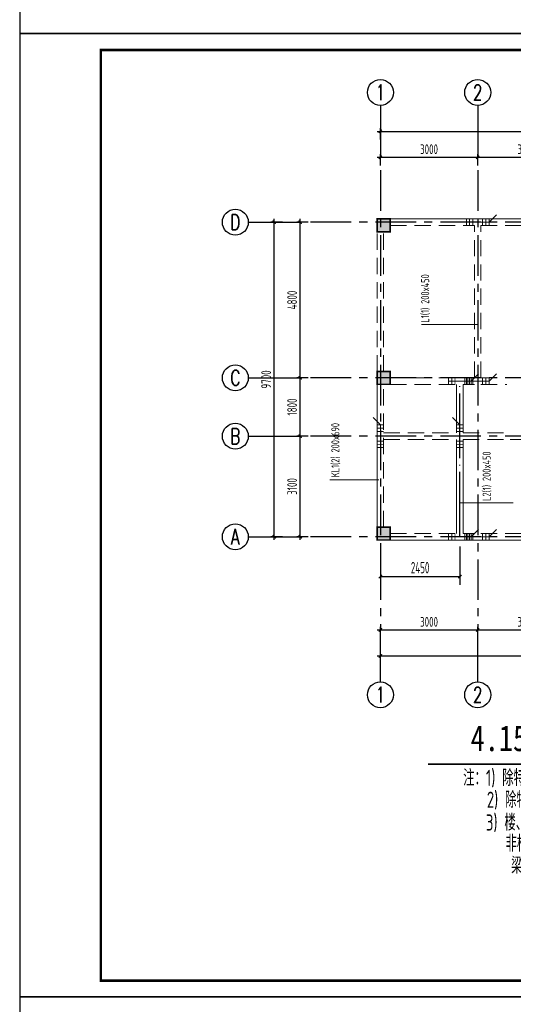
# Model space of a CAD drawing. Extents: x 4550910 to 19796140, y 148416 to 4611575.
# Tile 21 of 49: x 9687688 to 9702903, y 2130003 to 2160363. Entities that reach past the tile are written whole.
import ezdxf
from ezdxf.enums import TextEntityAlignment as Align

# ---------------------------------------------------------------- set-up
doc = ezdxf.new("R2010")
doc.units = 0
doc.header["$LTSCALE"] = 1000
for name, pattern in [('CENTER', [2, 1.25, -0.25, 0.25, -0.25]), ('DASHED', [0.75, 0.5, -0.25]), ('DOTE', [2.42, 2, -0.2, 0.02, -0.2])]:
    doc.linetypes.add(name, pattern=pattern)
doc.layers.get('0').update_dxf_attribs({"linetype": 'CONTINUOUS'})
doc.layers.get('Defpoints').update_dxf_attribs({"linetype": 'CONTINUOUS'})
for name, color, linetype in [('AXIS', 8, 'CENTER'), ('AXIS_DIM', 3, 'CONTINUOUS'), ('AXIS_NUM', 7, 'CONTINUOUS'), ('COLU', 7, 'CONTINUOUS'), ('DOTE', 8, 'DOTE'), ('PUB_DIM', 94, 'CONTINUOUS'), ('TEXT', 7, 'CONTINUOUS'), ('图框', 7, 'CONTINUOUS')]:
    doc.layers.add(name, color=color, linetype=linetype)
for name, color, linetype, lineweight in [('BEAM', 4, 'DASHED', 0), ('BEAM_CON', 4, 'CONTINUOUS', 0), ('BEAM_HOR_REIN', 1, 'CONTINUOUS', 0), ('BEAM_HOR_REIN_TEXT', 7, 'CONTINUOUS', 0), ('BEAM_HOR_TEXT_JZ', 7, 'CONTINUOUS', 0), ('COLU_HATCH', 251, 'CONTINUOUS', 0)]:
    doc.layers.add(name, color=color, linetype=linetype, lineweight=lineweight)
doc.styles.add('-黑体', font='SIMHEI.TTF', dxfattribs={"width": 0.8})
doc.styles.add('DIM_FONT', font='tssdeng2.shx', dxfattribs={"width": 0.6, "bigfont": 'hztxt.shx'})
doc.styles.add('TSSD_Axis', font='Complex.shx', dxfattribs={"width": 0.7, "bigfont": 'hztxt.shx'})
doc.styles.add('TSSD_Dimension', font='Tssdeng.shx', dxfattribs={"width": 0.7, "bigfont": 'hztxt.shx'})
doc.styles.add('TSSD_Norm', font='Tssdeng.shx', dxfattribs={"bigfont": 'hztxt.shx'})
doc.styles.add('TSSD_Rein', font='Tssdeng.shx', dxfattribs={"width": 0.7, "bigfont": 'hztxt.shx'})
doc.dimstyles.new('_TCH_ARCH&&100', dxfattribs={"dimtxt": 350, "dimasz": 100, "dimexe": 250, "dimexo": 300, "dimgap": 100, "dimtad": 1, "dimdec": 0, "dimzin": 0, "dimdsep": 46, "dimtxsty": 'DIM_FONT', "dimblk": 'ARCHTICK', "dimcen": 0.09, "dimclrt": 7, "dimazin": 2, "dimtfac": 1, "dimtdec": 0, "dimtix": 1, "dimtmove": 2, "dimatfit": 3, "dimfxl": 0, "dimtolj": 1, "dimtzin": 0, "dimarcsym": 0})
doc.dimstyles.new('TSSD_100_100', dxfattribs={"dimtxt": 300, "dimasz": 100, "dimexe": 100, "dimexo": 250, "dimgap": 100, "dimtad": 1, "dimdec": 0, "dimzin": 0, "dimdsep": 46, "dimtxsty": 'TSSD_Dimension', "dimblk": 'ARCHTICK', "dimcen": 0, "dimdle": 100, "dimclrt": 7, "dimadec": 0, "dimazin": 0, "dimtfac": 1, "dimtdec": 0, "dimtix": 1, "dimtmove": 2, "dimatfit": 3, "dimfxl": 0, "dimtolj": 1, "dimtzin": 0, "dimarcsym": 0})

# ---------------------------------------------------------------- blocks, each defined once
blk = doc.blocks.new('_ArchTick')
at = {"color": 0, "linetype": 'ByBlock', "const_width": 0.4}
blk.add_lwpolyline([(-0.5, -0.5), (0.5, 0.5)], dxfattribs=at)
blk = doc.blocks.new('*D141')
at = {"layer": 'AXIS_DIM', "color": 0, "lineweight": -2, "transparency": 16777216}
for p, q in [((9698706, 2141546), (9701906, 2141546)), ((9698806, 2141296), (9698806, 2141646)), ((9701806, 2141296), (9701806, 2141646))]:
    blk.add_line(p, q, dxfattribs=at)
at = {"layer": 'Defpoints', "color": 0, "transparency": 16777216}
for p in [(9701806, 2141546), (9698806, 2141046), (9701806, 2141046)]:
    blk.add_point(p, dxfattribs=at)
at = {"layer": 'AXIS_DIM', "color": 0, "lineweight": -2, "transparency": 16777216, "xscale": 100, "yscale": 100, "zscale": 100, "rotation": 180}
blk.add_blockref('_ArchTick', (9698806, 2141546), dxfattribs=at)
at = {"layer": 'AXIS_DIM', "color": 0, "lineweight": -2, "transparency": 16777216, "xscale": 100, "yscale": 100, "zscale": 100}
blk.add_blockref('_ArchTick', (9701806, 2141546), dxfattribs=at)
at = {"layer": 'AXIS_DIM', "color": 7, "transparency": 16777216, "insert": (9700306, 2141796), "char_height": 300, "attachment_point": 5, "style": 'TSSD_Dimension'}
blk.add_mtext('\\A1;3000', dxfattribs=at)
blk = doc.blocks.new('*D142')
at = {"layer": 'AXIS_DIM', "color": 0, "lineweight": -2, "transparency": 16777216}
for p, q in [((9701706, 2141546), (9704906, 2141546)), ((9701806, 2141296), (9701806, 2141646)), ((9704806, 2141296), (9704806, 2141646))]:
    blk.add_line(p, q, dxfattribs=at)
at = {"layer": 'Defpoints', "color": 0, "transparency": 16777216}
for p in [(9704806, 2141546), (9701806, 2141046), (9704806, 2141046)]:
    blk.add_point(p, dxfattribs=at)
at = {"layer": 'AXIS_DIM', "color": 0, "lineweight": -2, "transparency": 16777216, "xscale": 100, "yscale": 100, "zscale": 100, "rotation": 180}
blk.add_blockref('_ArchTick', (9701806, 2141546), dxfattribs=at)
at = {"layer": 'AXIS_DIM', "color": 0, "lineweight": -2, "transparency": 16777216, "xscale": 100, "yscale": 100, "zscale": 100}
blk.add_blockref('_ArchTick', (9704806, 2141546), dxfattribs=at)
at = {"layer": 'AXIS_DIM', "color": 7, "transparency": 16777216, "insert": (9703306, 2141796), "char_height": 300, "attachment_point": 5, "style": 'TSSD_Dimension'}
blk.add_mtext('\\A1;3000', dxfattribs=at)
blk = doc.blocks.new('*D148')
at = {"layer": 'AXIS_DIM', "color": 0, "lineweight": -2, "transparency": 16777216}
for p, q in [((9698806, 2140496), (9698806, 2140846)), ((9716306, 2140496), (9716306, 2140846)), ((9698706, 2140746), (9716406, 2140746))]:
    blk.add_line(p, q, dxfattribs=at)
at = {"layer": 'Defpoints', "color": 0, "transparency": 16777216}
for p in [(9716306, 2140746), (9698806, 2140246), (9716306, 2140246)]:
    blk.add_point(p, dxfattribs=at)
at = {"layer": 'AXIS_DIM', "color": 0, "lineweight": -2, "transparency": 16777216, "xscale": 100, "yscale": 100, "zscale": 100, "rotation": 180}
blk.add_blockref('_ArchTick', (9698806, 2140746), dxfattribs=at)
at = {"layer": 'AXIS_DIM', "color": 0, "lineweight": -2, "transparency": 16777216, "xscale": 100, "yscale": 100, "zscale": 100}
blk.add_blockref('_ArchTick', (9716306, 2140746), dxfattribs=at)
at = {"layer": 'AXIS_DIM', "color": 7, "transparency": 16777216, "insert": (9707556, 2140996), "char_height": 300, "attachment_point": 5, "style": 'TSSD_Dimension'}
blk.add_mtext('\\A1;17500', dxfattribs=at)
blk = doc.blocks.new('ts_axno')
at = {"color": 0, "linetype": 'ByBlock', "lineweight": -2}
blk.add_circle((0, 0), 0.5, dxfattribs=at)
at = {"color": 0, "linetype": 'ByBlock', "lineweight": -2, "style": 'TSSD_Axis', "width": 0.7}
blk.add_attdef('A', text='', height=0.6, dxfattribs=at).set_placement((0, 0), align=Align.MIDDLE_CENTER)
blk = doc.blocks.new('*D149')
at = {"layer": 'AXIS_DIM', "color": 0, "lineweight": -2, "transparency": 16777216}
for p, q in [((9698706, 2156120), (9701906, 2156120)), ((9698806, 2155870), (9698806, 2156220)), ((9701806, 2155870), (9701806, 2156220))]:
    blk.add_line(p, q, dxfattribs=at)
at = {"layer": 'Defpoints', "color": 0, "transparency": 16777216}
for p in [(9701806, 2156120), (9698806, 2155620), (9701806, 2155620)]:
    blk.add_point(p, dxfattribs=at)
at = {"layer": 'AXIS_DIM', "color": 0, "lineweight": -2, "transparency": 16777216, "xscale": 100, "yscale": 100, "zscale": 100, "rotation": 180}
blk.add_blockref('_ArchTick', (9698806, 2156120), dxfattribs=at)
at = {"layer": 'AXIS_DIM', "color": 0, "lineweight": -2, "transparency": 16777216, "xscale": 100, "yscale": 100, "zscale": 100}
blk.add_blockref('_ArchTick', (9701806, 2156120), dxfattribs=at)
at = {"layer": 'AXIS_DIM', "color": 7, "transparency": 16777216, "insert": (9700306, 2156370), "char_height": 300, "attachment_point": 5, "style": 'TSSD_Dimension'}
blk.add_mtext('\\A1;3000', dxfattribs=at)
blk = doc.blocks.new('*D150')
at = {"layer": 'AXIS_DIM', "color": 0, "lineweight": -2, "transparency": 16777216}
for p, q in [((9701706, 2156120), (9704906, 2156120)), ((9701806, 2155870), (9701806, 2156220)), ((9704806, 2155870), (9704806, 2156220))]:
    blk.add_line(p, q, dxfattribs=at)
at = {"layer": 'Defpoints', "color": 0, "transparency": 16777216}
for p in [(9704806, 2156120), (9701806, 2155620), (9704806, 2155620)]:
    blk.add_point(p, dxfattribs=at)
at = {"layer": 'AXIS_DIM', "color": 0, "lineweight": -2, "transparency": 16777216, "xscale": 100, "yscale": 100, "zscale": 100, "rotation": 180}
blk.add_blockref('_ArchTick', (9701806, 2156120), dxfattribs=at)
at = {"layer": 'AXIS_DIM', "color": 0, "lineweight": -2, "transparency": 16777216, "xscale": 100, "yscale": 100, "zscale": 100}
blk.add_blockref('_ArchTick', (9704806, 2156120), dxfattribs=at)
at = {"layer": 'AXIS_DIM', "color": 7, "transparency": 16777216, "insert": (9703306, 2156370), "char_height": 300, "attachment_point": 5, "style": 'TSSD_Dimension'}
blk.add_mtext('\\A1;3000', dxfattribs=at)
blk = doc.blocks.new('*D156')
at = {"layer": 'AXIS_DIM', "color": 0, "lineweight": -2, "transparency": 16777216}
for p, q in [((9698706, 2156920), (9716406, 2156920)), ((9698806, 2156670), (9698806, 2157020)), ((9716306, 2156670), (9716306, 2157020))]:
    blk.add_line(p, q, dxfattribs=at)
at = {"layer": 'Defpoints', "color": 0, "transparency": 16777216}
for p in [(9716306, 2156920), (9698806, 2156420), (9716306, 2156420)]:
    blk.add_point(p, dxfattribs=at)
at = {"layer": 'AXIS_DIM', "color": 0, "lineweight": -2, "transparency": 16777216, "xscale": 100, "yscale": 100, "zscale": 100, "rotation": 180}
blk.add_blockref('_ArchTick', (9698806, 2156920), dxfattribs=at)
at = {"layer": 'AXIS_DIM', "color": 0, "lineweight": -2, "transparency": 16777216, "xscale": 100, "yscale": 100, "zscale": 100}
blk.add_blockref('_ArchTick', (9716306, 2156920), dxfattribs=at)
at = {"layer": 'AXIS_DIM', "color": 7, "transparency": 16777216, "insert": (9707556, 2157170), "char_height": 300, "attachment_point": 5, "style": 'TSSD_Dimension'}
blk.add_mtext('\\A1;17500', dxfattribs=at)
blk = doc.blocks.new('*D157')
at = {"layer": 'AXIS_DIM', "color": 0, "lineweight": -2, "transparency": 16777216}
for p, q in [((9696584, 2147520), (9696234, 2147520)), ((9696334, 2144320), (9696334, 2147620)), ((9696584, 2144420), (9696234, 2144420))]:
    blk.add_line(p, q, dxfattribs=at)
at = {"layer": 'Defpoints', "color": 0, "transparency": 16777216}
for p in [(9696334, 2147520), (9696834, 2147520), (9696834, 2144420)]:
    blk.add_point(p, dxfattribs=at)
at = {"layer": 'AXIS_DIM', "color": 0, "lineweight": -2, "transparency": 16777216, "xscale": 100, "yscale": 100, "zscale": 100}
for p, rotation in [((9696334, 2147520), 90), ((9696334, 2144420), 270)]:
    blk.add_blockref('_ArchTick', p, dxfattribs=dict(at, rotation=rotation))
at = {"layer": 'AXIS_DIM', "color": 7, "transparency": 16777216, "insert": (9696084, 2145970), "char_height": 300, "attachment_point": 5, "rotation": 90, "style": 'TSSD_Dimension'}
blk.add_mtext('\\A1;3100', dxfattribs=at)
blk = doc.blocks.new('*D158')
at = {"layer": 'AXIS_DIM', "color": 0, "lineweight": -2, "transparency": 16777216}
for p, q in [((9696584, 2149320), (9696234, 2149320)), ((9696334, 2147420), (9696334, 2149420)), ((9696584, 2147520), (9696234, 2147520))]:
    blk.add_line(p, q, dxfattribs=at)
at = {"layer": 'Defpoints', "color": 0, "transparency": 16777216}
for p in [(9696334, 2149320), (9696834, 2149320), (9696834, 2147520)]:
    blk.add_point(p, dxfattribs=at)
at = {"layer": 'AXIS_DIM', "color": 0, "lineweight": -2, "transparency": 16777216, "xscale": 100, "yscale": 100, "zscale": 100}
for p, rotation in [((9696334, 2149320), 90), ((9696334, 2147520), 270)]:
    blk.add_blockref('_ArchTick', p, dxfattribs=dict(at, rotation=rotation))
at = {"layer": 'AXIS_DIM', "color": 7, "transparency": 16777216, "insert": (9696084, 2148420), "char_height": 300, "attachment_point": 5, "rotation": 90, "style": 'TSSD_Dimension'}
blk.add_mtext('\\A1;1800', dxfattribs=at)
blk = doc.blocks.new('*D159')
at = {"layer": 'AXIS_DIM', "color": 0, "lineweight": -2, "transparency": 16777216}
for p, q in [((9696584, 2154120), (9696234, 2154120)), ((9696334, 2149220), (9696334, 2154220)), ((9696584, 2149320), (9696234, 2149320))]:
    blk.add_line(p, q, dxfattribs=at)
at = {"layer": 'Defpoints', "color": 0, "transparency": 16777216}
for p in [(9696334, 2154120), (9696834, 2154120), (9696834, 2149320)]:
    blk.add_point(p, dxfattribs=at)
at = {"layer": 'AXIS_DIM', "color": 0, "lineweight": -2, "transparency": 16777216, "xscale": 100, "yscale": 100, "zscale": 100}
for p, rotation in [((9696334, 2154120), 90), ((9696334, 2149320), 270)]:
    blk.add_blockref('_ArchTick', p, dxfattribs=dict(at, rotation=rotation))
at = {"layer": 'AXIS_DIM', "color": 7, "transparency": 16777216, "insert": (9696084, 2151720), "char_height": 300, "attachment_point": 5, "rotation": 90, "style": 'TSSD_Dimension'}
blk.add_mtext('\\A1;4800', dxfattribs=at)
blk = doc.blocks.new('*D160')
at = {"layer": 'AXIS_DIM', "color": 0, "lineweight": -2, "transparency": 16777216}
for p, q in [((9695784, 2154120), (9695434, 2154120)), ((9695534, 2144320), (9695534, 2154220)), ((9695784, 2144420), (9695434, 2144420))]:
    blk.add_line(p, q, dxfattribs=at)
at = {"layer": 'Defpoints', "color": 0, "transparency": 16777216}
for p in [(9695534, 2154120), (9696034, 2154120), (9696034, 2144420)]:
    blk.add_point(p, dxfattribs=at)
at = {"layer": 'AXIS_DIM', "color": 0, "lineweight": -2, "transparency": 16777216, "xscale": 100, "yscale": 100, "zscale": 100}
for p, rotation in [((9695534, 2154120), 90), ((9695534, 2144420), 270)]:
    blk.add_blockref('_ArchTick', p, dxfattribs=dict(at, rotation=rotation))
at = {"layer": 'AXIS_DIM', "color": 7, "transparency": 16777216, "insert": (9695284, 2149270), "char_height": 300, "attachment_point": 5, "rotation": 90, "style": 'TSSD_Dimension'}
blk.add_mtext('\\A1;9700', dxfattribs=at)
blk = doc.blocks.new('*D474')
at = {"layer": 'Defpoints', "color": 0, "transparency": 16777216}
for p in [(9698806, 2144420), (9701256, 2144420), (9701256, 2143192)]:
    blk.add_point(p, dxfattribs=at)
at = {"layer": 'PUB_DIM', "color": 0, "lineweight": -2, "transparency": 16777216}
for p, q in [((9698806, 2144120), (9698806, 2142942)), ((9701256, 2144120), (9701256, 2142942)), ((9698806, 2143192), (9701256, 2143192))]:
    blk.add_line(p, q, dxfattribs=at)
at = {"layer": 'PUB_DIM', "color": 0, "lineweight": -2, "transparency": 16777216, "xscale": 100, "yscale": 100, "zscale": 100, "rotation": 180}
blk.add_blockref('_ArchTick', (9698806, 2143192), dxfattribs=at)
at = {"layer": 'PUB_DIM', "color": 0, "lineweight": -2, "transparency": 16777216, "xscale": 100, "yscale": 100, "zscale": 100}
blk.add_blockref('_ArchTick', (9701256, 2143192), dxfattribs=at)
at = {"layer": 'PUB_DIM', "color": 7, "transparency": 16777216, "insert": (9700031, 2143467), "char_height": 350, "attachment_point": 5, "style": 'DIM_FONT'}
blk.add_mtext('\\A1;2450', dxfattribs=at)

msp = doc.modelspace()

# ---------------------------------------------------------------- hatches: boundary and pattern name
at = {"layer": 'COLU_HATCH'}
h = msp.add_hatch(color=256, dxfattribs=at)
h.dxf.hatch_style = 1
h.paths.add_polyline_path([(9699106.4, 2153819.6), (9699106.4, 2154219.6), (9698706.4, 2154219.6), (9698706.4, 2153819.6)])
h = msp.add_hatch(color=256, dxfattribs=at)
h.dxf.hatch_style = 1
h.paths.add_polyline_path([(9699106.4, 2149119.6), (9699106.4, 2149519.6), (9698706.4, 2149519.6), (9698706.4, 2149119.6)])
h = msp.add_hatch(color=256, dxfattribs=at)
h.dxf.hatch_style = 1
h.paths.add_polyline_path([(9699106.4, 2144319.6), (9699106.4, 2144719.6), (9698706.4, 2144719.6), (9698706.4, 2144319.6)])

# ---------------------------------------------------------------- linework, layer by layer
at = {"layer": 'AXIS'}
for p, q in [((9698806.4, 2155719.6), (9698806.4, 2141546.4)), ((9701806.4, 2155719.6), (9701806.4, 2141546.4)), ((9717906.4, 2154119.6), (9696334.5, 2154119.6)), ((9717906.4, 2149319.6), (9696334.5, 2149319.6)), ((9717906.4, 2147519.6), (9696334.5, 2147519.6)), ((9717906.4, 2144419.6), (9696334.5, 2144419.6))]:
    msp.add_line(p, q, dxfattribs=at)
at = {"layer": 'AXIS_DIM'}
for p, q in [((9698806.4, 2157719.6), (9698806.4, 2156119.6)), ((9701806.4, 2157719.6), (9701806.4, 2156119.6)), ((9698806.4, 2156519.6), (9698806.4, 2156119.6)), ((9694734.5, 2154119.6), (9696334.5, 2154119.6)), ((9694734.5, 2149319.6), (9696334.5, 2149319.6)), ((9694734.5, 2147519.6), (9696334.5, 2147519.6)), ((9694734.5, 2144419.6), (9696334.5, 2144419.6)), ((9695934.5, 2144419.6), (9696334.5, 2144419.6)), ((9698806.4, 2141146.4), (9698806.4, 2141546.4)), ((9698806.4, 2139946.4), (9698806.4, 2141546.4)), ((9701806.4, 2139946.4), (9701806.4, 2141546.4))]:
    msp.add_line(p, q, dxfattribs=at)
at = {"layer": 'BEAM'}
for p, q in [((9698706.4, 2149519.6), (9698706.4, 2153819.6)), ((9698906.4, 2149519.6), (9698906.4, 2153819.6)), ((9699106.4, 2154019.6), (9701706.4, 2154019.6)), ((9701706.4, 2149319.6), (9701706.4, 2154019.6)), ((9701906.4, 2149319.6), (9701906.4, 2154019.6)), ((9701906.4, 2154019.6), (9704606.4, 2154019.6)), ((9699106.4, 2149319.6), (9701706.4, 2149319.6)), ((9701906.4, 2149319.6), (9702806.4, 2149319.6)), ((9702806.4, 2149319.6), (9704606.4, 2149319.6)), ((9698906.4, 2144719.6), (9698906.4, 2149119.6)), ((9699106.4, 2149119.6), (9701706.4, 2149119.6)), ((9701906.4, 2149119.6), (9702706.4, 2149119.6)), ((9698906.4, 2147619.6), (9701156.4, 2147619.6)), ((9701356.4, 2147619.6), (9702706.4, 2147619.6)), ((9698906.4, 2147419.6), (9701156.4, 2147419.6)), ((9701356.4, 2147419.6), (9702806.4, 2147419.6)), ((9702806.4, 2147419.6), (9704706.4, 2147419.6)), ((9699106.4, 2144519.6), (9701706.4, 2144519.6)), ((9701906.4, 2144519.6), (9704606.4, 2144519.6))]:
    msp.add_line(p, q, dxfattribs=at)
at = {"layer": 'BEAM_CON'}
for p, q in [((9699106.4, 2154219.6), (9701806.4, 2154219.6)), ((9701806.4, 2154219.6), (9704606.4, 2154219.6)), ((9698706.4, 2144719.6), (9698706.4, 2149119.6)), ((9701156.4, 2147619.6), (9701156.4, 2149119.6)), ((9701356.4, 2147619.6), (9701356.4, 2149119.6)), ((9701156.4, 2144519.6), (9701156.4, 2147419.6)), ((9701356.4, 2144519.6), (9701356.4, 2147419.6)), ((9699106.4, 2144319.6), (9701806.4, 2144319.6)), ((9701806.4, 2144319.6), (9704606.4, 2144319.6))]:
    msp.add_line(p, q, dxfattribs=at)
at = {"layer": 'BEAM_HOR_REIN', "const_width": 30}
for points in [[(9701456.4, 2154219.6), (9701456.4, 2154019.6)], [(9701556.4, 2154219.6), (9701556.4, 2154019.6)], [(9701656.4, 2154219.6), (9701656.4, 2154019.6)], [(9701956.4, 2154219.6), (9701956.4, 2154019.6)], [(9702056.4, 2154219.6), (9702056.4, 2154019.6)], [(9702156.4, 2154219.6), (9702156.4, 2154019.6)], [(9700906.4, 2149319.6), (9700906.4, 2149119.6)], [(9701006.4, 2149319.6), (9701006.4, 2149119.6)], [(9701106.4, 2149319.6), (9701106.4, 2149119.6)], [(9701406.4, 2149319.6), (9701406.4, 2149119.6)], [(9701456.4, 2149319.6), (9701456.4, 2149119.6)], [(9701506.4, 2149319.6), (9701506.4, 2149119.6)], [(9701556.4, 2149319.6), (9701556.4, 2149119.6)], [(9701606.4, 2149319.6), (9701606.4, 2149119.6)], [(9701656.4, 2149319.6), (9701656.4, 2149119.6)], [(9701956.4, 2149319.6), (9701956.4, 2149119.6)], [(9702056.4, 2149319.6), (9702056.4, 2149119.6)], [(9702156.4, 2149319.6), (9702156.4, 2149119.6)], [(9698706.4, 2147869.6), (9698906.4, 2147869.6)], [(9698706.4, 2147769.6), (9698906.4, 2147769.6)], [(9701156.4, 2147869.6), (9701356.4, 2147869.6)], [(9701156.4, 2147769.6), (9701356.4, 2147769.6)], [(9698706.4, 2147669.6), (9698906.4, 2147669.6)], [(9701156.4, 2147669.6), (9701356.4, 2147669.6)], [(9698706.4, 2147369.6), (9698906.4, 2147369.6)], [(9698706.4, 2147269.6), (9698906.4, 2147269.6)], [(9698706.4, 2147169.6), (9698906.4, 2147169.6)], [(9701156.4, 2147369.6), (9701356.4, 2147369.6)], [(9701156.4, 2147269.6), (9701356.4, 2147269.6)], [(9701156.4, 2147169.6), (9701356.4, 2147169.6)], [(9700906.4, 2144519.6), (9700906.4, 2144319.6)], [(9701006.4, 2144519.6), (9701006.4, 2144319.6)], [(9701106.4, 2144519.6), (9701106.4, 2144319.6)], [(9701406.4, 2144519.6), (9701406.4, 2144319.6)], [(9701456.4, 2144519.6), (9701456.4, 2144319.6)], [(9701506.4, 2144519.6), (9701506.4, 2144319.6)], [(9701556.4, 2144519.6), (9701556.4, 2144319.6)], [(9701606.4, 2144519.6), (9701606.4, 2144319.6)], [(9701656.4, 2144519.6), (9701656.4, 2144319.6)], [(9701956.4, 2144519.6), (9701956.4, 2144319.6)], [(9702056.4, 2144519.6), (9702056.4, 2144319.6)], [(9702156.4, 2144519.6), (9702156.4, 2144319.6)]]:
    msp.add_lwpolyline(points, dxfattribs=at)
at = {"layer": 'BEAM_HOR_REIN_TEXT'}
for p, q in [((9701456.4, 2154119.6), (9702156.4, 2154119.6)), ((9702156.4, 2154119.6), (9702381.4, 2154344.6)), ((9701606.4, 2149219.6), (9701831.4, 2149444.6)), ((9702156.4, 2149219.6), (9702381.4, 2149444.6)), ((9700906.4, 2149219.6), (9701606.4, 2149219.6)), ((9701456.4, 2149219.6), (9702156.4, 2149219.6)), ((9698806.4, 2147869.6), (9698581.4, 2148094.6)), ((9701256.4, 2147869.6), (9701031.4, 2148094.6)), ((9698806.4, 2147169.6), (9698806.4, 2147869.6)), ((9701256.4, 2147169.6), (9701256.4, 2147869.6)), ((9700906.4, 2144419.6), (9701606.4, 2144419.6)), ((9701456.4, 2144419.6), (9702156.4, 2144419.6)), ((9701606.4, 2144419.6), (9701831.4, 2144644.6)), ((9702156.4, 2144419.6), (9702381.4, 2144644.6))]:
    msp.add_line(p, q, dxfattribs=at)
at = {"layer": 'BEAM_HOR_TEXT_JZ'}
for p, q in [((9701806.4, 2150961.8), (9700068.8, 2150961.8)), ((9698755, 2146177.4), (9697248.7, 2146177.4)), ((9701240.5, 2145464), (9702900.6, 2145464))]:
    msp.add_line(p, q, dxfattribs=at)
at = {"layer": 'COLU', "const_width": 50}
for points in [[(9699106.4, 2153819.6), (9699106.4, 2154219.6), (9698706.4, 2154219.6), (9698706.4, 2153819.6)], [(9699106.4, 2153819.6), (9699106.4, 2154219.6), (9698706.4, 2154219.6), (9698706.4, 2153819.6)], [(9699106.4, 2149119.6), (9699106.4, 2149519.6), (9698706.4, 2149519.6), (9698706.4, 2149119.6)], [(9699106.4, 2149119.6), (9699106.4, 2149519.6), (9698706.4, 2149519.6), (9698706.4, 2149119.6)], [(9699106.4, 2144319.6), (9699106.4, 2144719.6), (9698706.4, 2144719.6), (9698706.4, 2144319.6)], [(9699106.4, 2144319.6), (9699106.4, 2144719.6), (9698706.4, 2144719.6), (9698706.4, 2144319.6)]]:
    msp.add_lwpolyline(points, close=True, dxfattribs=at)
at = {"layer": 'DOTE', "linetype": 'DOTE'}
msp.add_line((9701256.4, 2144419.6), (9701256.4, 2149119.6), dxfattribs=at)
at = {"layer": 'TEXT', "const_width": 50}
msp.add_lwpolyline([(9700276.7, 2137408.8), (9712907.7, 2137408.8)], dxfattribs=at)
at = {"layer": '图框', "color": 4}
for points in [[(9729688.3, 2189632.6), (9687688.3, 2189632.6), (9687688.3, 2159932.6), (9729688.3, 2159932.6)], [(9729688.3, 2159932.6), (9687688.3, 2159932.6), (9687688.3, 2130232.6), (9729688.3, 2130232.6)], [(9729688.3, 2130232.6), (9687688.3, 2130232.6), (9687688.3, 2100532.6), (9729688.3, 2100532.6)]]:
    msp.add_lwpolyline(points, close=True, dxfattribs=at)
at = {"layer": '图框', "color": 4, "const_width": 80}
msp.add_lwpolyline([(9690188.3, 2130732.6), (9729188.3, 2130732.6), (9729188.3, 2159432.6), (9690188.3, 2159432.6)], close=True, dxfattribs=at)

# ---------------------------------------------------------------- block references
at = {"layer": 'AXIS_NUM'}
ref = msp.add_blockref('ts_axno', (9698806.4, 2158119.6), dxfattribs=dict(at, xscale=800, yscale=800, zscale=800))
ref.add_attrib('1', '1', dxfattribs={"height": 480, "style": 'TSSD_Axis', "width": 0.7}).set_placement((9698806.4, 2158119.6), align=Align.MIDDLE_CENTER)
ref = msp.add_blockref('ts_axno', (9701806.4, 2158119.6), dxfattribs=dict(at, xscale=800, yscale=800, zscale=800))
ref.add_attrib('2', '2', dxfattribs={"height": 480, "style": 'TSSD_Axis', "width": 0.7}).set_placement((9701806.4, 2158119.6), align=Align.MIDDLE_CENTER)
ref = msp.add_blockref('ts_axno', (9694334.5, 2154119.6), dxfattribs=dict(at, xscale=800, yscale=800, zscale=800))
ref.add_attrib('D', 'D', dxfattribs={"height": 480, "style": 'TSSD_Axis', "width": 0.7}).set_placement((9694334.5, 2154119.6), align=Align.MIDDLE_CENTER)
ref = msp.add_blockref('ts_axno', (9694334.5, 2149319.6), dxfattribs=dict(at, xscale=800, yscale=800, zscale=800))
ref.add_attrib('C', 'C', dxfattribs={"height": 480, "style": 'TSSD_Axis', "width": 0.7}).set_placement((9694334.5, 2149319.6), align=Align.MIDDLE_CENTER)
ref = msp.add_blockref('ts_axno', (9694334.5, 2147519.6), dxfattribs=dict(at, xscale=800, yscale=800, zscale=800))
ref.add_attrib('B', 'B', dxfattribs={"height": 480, "style": 'TSSD_Axis', "width": 0.7}).set_placement((9694334.5, 2147519.6), align=Align.MIDDLE_CENTER)
ref = msp.add_blockref('ts_axno', (9694334.5, 2144419.6), dxfattribs=dict(at, xscale=800, yscale=800, zscale=800))
ref.add_attrib('A', 'A', dxfattribs={"height": 480, "style": 'TSSD_Axis', "width": 0.7}).set_placement((9694334.5, 2144419.6), align=Align.MIDDLE_CENTER)
ref = msp.add_blockref('ts_axno', (9698806.4, 2139546.4), dxfattribs=dict(at, xscale=800, yscale=800, zscale=800))
ref.add_attrib('1', '1', dxfattribs={"height": 480, "style": 'TSSD_Axis', "width": 0.7}).set_placement((9698806.4, 2139546.4), align=Align.MIDDLE_CENTER)
ref = msp.add_blockref('ts_axno', (9701806.4, 2139546.4), dxfattribs=dict(at, xscale=800, yscale=800, zscale=800))
ref.add_attrib('2', '2', dxfattribs={"height": 480, "style": 'TSSD_Axis', "width": 0.7}).set_placement((9701806.4, 2139546.4), align=Align.MIDDLE_CENTER)

# ---------------------------------------------------------------- texts
at = {"layer": 'BEAM_HOR_TEXT_JZ', "style": 'TSSD_Rein', "width": 0.7}
for s, p in [('L1(1) 200x450', (9700311.3, 2151023)), ('KL1(2) 200x690', (9697542.6, 2146252.2)), ('L2(1) 200x450', (9702205.6, 2145525.3))]:
    msp.add_text(s, height=250, rotation=90, dxfattribs=at).set_placement(p)
at = {"layer": 'TEXT', "style": '-黑体', "width": 0.8}
msp.add_text('4.150楼面梁平法施工图', height=800, dxfattribs=at).set_placement((9706169.1, 2137809.3), align=Align.CENTER)
at = {"layer": 'TEXT', "style": 'TSSD_Norm', "width": 0.7}
for s, p in [('注：1) 除特别注明外，本层梁梁顶标高为4.150m；', (9701358.9, 2136735.8)), ('2) 除特别注明外，本层梁以轴线为中心线或与框架柱边平；', (9702086.4, 2136061)), ('3) 楼、屋面梁施工应符合图集11G101-1要求，', (9702058.1, 2135359)), ('非框架梁上部钢筋在端支座的锚固按“设计按铰接”选用；', (9702664.6, 2134710.6)), ('    梁支座角筋与集中标注的通长筋直径不同时，做法见图集11G101-1第86页；', (9701987.5, 2134032.1))]:
    msp.add_text(s, height=500, dxfattribs=at).set_placement(p)

# ---------------------------------------------------------------- dimensions: what is measured, and where the dimension line sits
at = {"layer": 'AXIS_DIM'}
for p1, p2, picture, middle in [((9698806.4, 2156419.6), (9716306.4, 2156419.6), '*D156', (9707556.4, 2157169.6)), ((9698806.4, 2155619.6), (9701806.4, 2155619.6), '*D149', (9700306.4, 2156369.6)), ((9701806.4, 2155619.6), (9704806.4, 2155619.6), '*D150', (9703306.4, 2156369.6)), ((9696034.5, 2144419.6), (9696034.5, 2154119.6), '*D160', (9695284.5, 2149269.6)), ((9696834.5, 2149319.6), (9696834.5, 2154119.6), '*D159', (9696084.5, 2151719.6)), ((9696834.5, 2147519.6), (9696834.5, 2149319.6), '*D158', (9696084.5, 2148419.6)), ((9696834.5, 2144419.6), (9696834.5, 2147519.6), '*D157', (9696084.5, 2145969.6)), ((9698806.4, 2141046.4), (9701806.4, 2141046.4), '*D141', (9700306.4, 2141796.4)), ((9701806.4, 2141046.4), (9704806.4, 2141046.4), '*D142', (9703306.4, 2141796.4)), ((9698806.4, 2140246.4), (9716306.4, 2140246.4), '*D148', (9707556.4, 2140996.4))]:
    dim = msp.add_aligned_dim(p1=p1, p2=p2, distance=500, dimstyle='TSSD_100_100', dxfattribs=at)
    dim.commit()
    dim.dimension.update_dxf_attribs({"geometry": picture, "text_midpoint": middle})
at = {"layer": 'PUB_DIM'}
dim = msp.add_aligned_dim(p1=(9698806.4, 2144419.6), p2=(9701256.4, 2144419.6), distance=-1228, dimstyle='_TCH_ARCH&&100', dxfattribs=at)
dim.commit()
dim.dimension.update_dxf_attribs({"geometry": '*D474', "text_midpoint": (9700031.4, 2143466.6)})

doc.saveas('drawing.dxf')
